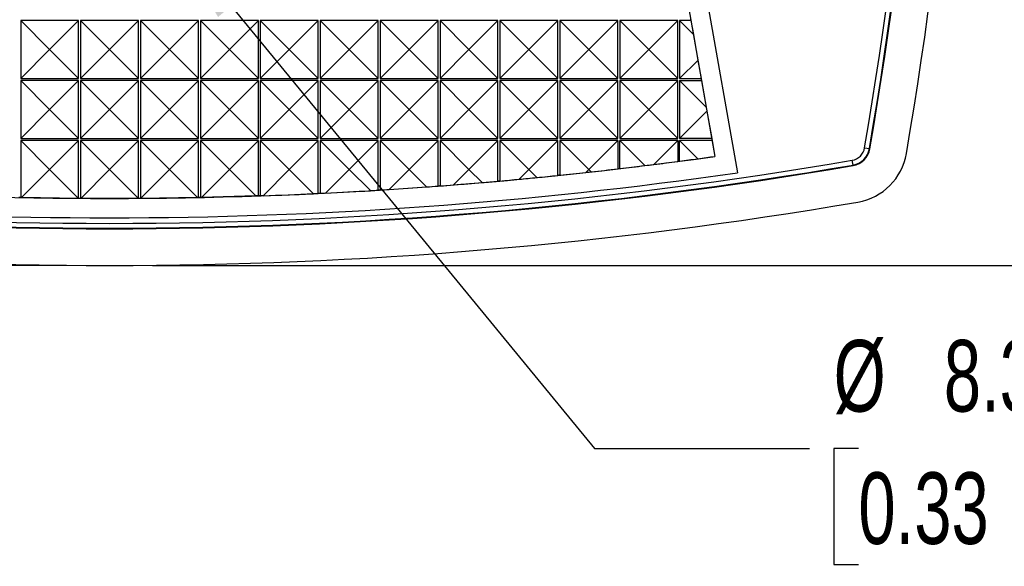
# Model space of a CAD drawing. Header units: millimetres. Extents: x 0 to 489, y 0 to 378.
# Tile 4 of 16: x 103 to 154, y 73 to 102. Entities that reach past the tile are written whole.
import ezdxf

# ---------------------------------------------------------------- set-up
doc = ezdxf.new("R2010")
doc.units = ezdxf.units.MM
doc.header["$LTSCALE"] = 1.75
doc.layers.add('DIMENSIONS', color=140, linetype='Continuous', lineweight=25)
doc.styles.add('SLDTEXTSTYLE0', font='TXT', dxfattribs={"width": 0.7})
doc.dimstyles.new('SLDDIMSTYLE0', dxfattribs={"dimtxt": 3.776514, "dimasz": 5.7785, "dimexe": 0, "dimexo": 0.0625, "dimgap": 0.944128, "dimtad": 0, "dimtih": 1, "dimtoh": 1, "dimrnd": 1e-09, "dimzin": 4, "dimdsep": 46, "dimtxsty": 'SLDTEXTSTYLE0', "dimsah": 1, "dimcen": 0.09, "dimadec": 0, "dimazin": 1, "dimtfac": 1, "dimtofl": 0, "dimtmove": 0, "dimatfit": 3, "dimfxl": 0, "dimfrac": 2, "dimtolj": 1, "dimtzin": 12, "dimarcsym": 0})
doc.dimstyles.new('SLDDIMSTYLE1', dxfattribs={"dimtxt": 3.776514, "dimasz": 5.7785, "dimexe": 0, "dimexo": 0.0625, "dimgap": 0.944128, "dimtad": 0, "dimtih": 1, "dimtoh": 1, "dimrnd": 1e-09, "dimzin": 12, "dimdsep": 46, "dimtxsty": 'SLDTEXTSTYLE0', "dimsah": 1, "dimcen": 0, "dimadec": 0, "dimazin": 3, "dimtfac": 1, "dimtofl": 0, "dimtmove": 0, "dimatfit": 3, "dimfxl": 0, "dimfrac": 2, "dimtolj": 1, "dimtzin": 12, "dimarcsym": 0})

# ---------------------------------------------------------------- blocks, each defined once
blk = doc.blocks.new('_D_1')
at = {"layer": 'DIMENSIONS'}
for p, q in [((110.036, 177.899), (171.938, 177.899)), ((166.382, 177.899), (166.382, 140.228)), ((160.771, 133.38), (159.503, 133.38)), ((159.503, 133.38), (159.503, 127.378)), ((171.993, 133.38), (173.261, 133.38)), ((173.261, 133.38), (173.261, 127.378)), ((159.503, 127.378), (160.771, 127.378)), ((173.261, 127.378), (171.993, 127.378)), ((166.382, 88.861), (166.382, 126.533)), ((110.036, 88.861), (171.938, 88.861))]:
    blk.add_line(p, q, dxfattribs=at)
for points in [[(166.382, 177.899), (165.493, 172.121), (167.271, 172.121)], [(166.382, 88.861), (167.271, 94.64), (165.493, 94.64)]]:
    blk.add_solid(points, dxfattribs=at)
at = {"layer": 'DIMENSIONS', "char_height": 3.7042, "attachment_point": 1, "style": 'SLDTEXTSTYLE0'}
for s, insert in [('89.0', (160.771, 139.001)), ('3.51', (160.771, 132.153))]:
    blk.add_mtext(s, dxfattribs=dict(at, insert=insert))
blk = doc.blocks.new('_D_2')
at = {"layer": 'DIMENSIONS'}
for p, q in [((105.591, 128.884), (46.064, 128.884)), ((51.62, 128.884), (51.62, 115.72)), ((46.009, 108.872), (44.741, 108.872)), ((44.741, 108.872), (44.741, 102.87)), ((57.231, 108.872), (58.499, 108.872)), ((58.499, 108.872), (58.499, 102.87)), ((44.741, 102.87), (46.009, 102.87)), ((58.499, 102.87), (57.231, 102.87)), ((51.62, 88.861), (51.62, 102.025)), ((105.591, 88.861), (46.064, 88.861))]:
    blk.add_line(p, q, dxfattribs=at)
for points in [[(51.62, 128.884), (50.731, 123.105), (52.509, 123.105)], [(51.62, 88.861), (52.509, 94.64), (50.731, 94.64)]]:
    blk.add_solid(points, dxfattribs=at)
at = {"layer": 'DIMENSIONS', "char_height": 3.7042, "attachment_point": 1, "style": 'SLDTEXTSTYLE0'}
for s, insert in [('40.0', (46.009, 114.493)), ('1.58', (46.009, 107.645))]:
    blk.add_mtext(s, dxfattribs=dict(at, insert=insert))
blk = doc.blocks.new('_D_3')
at = {"layer": 'DIMENSIONS'}
for p, q in [((110.449, 106.753), (132.915, 79.388)), ((132.915, 79.388), (144.027, 79.388)), ((146.563, 79.388), (145.295, 79.388)), ((145.295, 79.388), (145.295, 73.385)), ((157.786, 79.388), (159.054, 79.388)), ((159.054, 79.388), (159.054, 73.385)), ((145.295, 73.385), (146.563, 73.385)), ((159.054, 73.385), (157.786, 73.385))]:
    blk.add_line(p, q, dxfattribs=at)
blk.add_solid([(110.449, 106.753), (113.428, 101.723), (114.802, 102.851)], dxfattribs=at)
at = {"layer": 'DIMENSIONS', "char_height": 3.7042, "attachment_point": 1, "style": 'SLDTEXTSTYLE0'}
for s, insert in [('%%c', (145.283, 85.008)), ('8.3', (150.985, 85.008)), ('0.33', (146.563, 78.16))]:
    blk.add_mtext(s, dxfattribs=dict(at, insert=insert))

msp = doc.modelspace()

# ---------------------------------------------------------------- linework, layer by layer
for p, q in [((134.627, 125.858), (140.304, 93.661)), ((134.63, 125.859), (140.308, 93.662)), ((133.76, 125.02), (139.14, 94.506)), ((104.714, 100.03), (103.214, 101.53)), ((103.214, 101.53), (103.214, 98.53)), ((106.214, 101.53), (103.214, 101.53)), ((106.214, 101.53), (104.714, 100.03)), ((106.214, 98.53), (106.214, 101.53)), ((107.814, 100.03), (106.314, 101.53)), ((106.314, 101.53), (106.314, 98.53)), ((109.314, 101.53), (106.314, 101.53)), ((109.314, 101.53), (107.814, 100.03)), ((109.314, 98.53), (109.314, 101.53)), ((110.914, 100.03), (109.414, 101.53)), ((109.414, 101.53), (109.414, 98.53)), ((112.414, 101.53), (109.414, 101.53)), ((112.414, 101.53), (110.914, 100.03)), ((112.414, 98.53), (112.414, 101.53)), ((114.014, 100.03), (112.514, 101.53)), ((112.514, 101.53), (112.514, 98.53)), ((115.514, 101.53), (112.514, 101.53)), ((115.514, 101.53), (114.014, 100.03)), ((115.514, 98.53), (115.514, 101.53)), ((118.614, 101.53), (115.614, 101.53)), ((117.114, 100.03), (115.614, 101.53)), ((115.614, 101.53), (115.614, 98.53)), ((118.614, 101.53), (117.114, 100.03)), ((118.614, 98.53), (118.614, 101.53)), ((121.714, 101.53), (118.714, 101.53)), ((120.214, 100.03), (118.714, 101.53)), ((118.714, 101.53), (118.714, 98.53)), ((121.714, 101.53), (120.214, 100.03)), ((121.714, 98.53), (121.714, 101.53)), ((123.314, 100.03), (121.814, 101.53)), ((121.814, 101.53), (121.814, 98.53)), ((124.814, 101.53), (121.814, 101.53)), ((124.814, 101.53), (123.314, 100.03)), ((124.814, 98.53), (124.814, 101.53)), ((126.414, 100.03), (124.914, 101.53)), ((124.914, 101.53), (124.914, 98.53)), ((127.914, 101.53), (124.914, 101.53)), ((127.914, 101.53), (126.414, 100.03)), ((127.914, 98.53), (127.914, 101.53)), ((129.514, 100.03), (128.014, 101.53)), ((128.014, 101.53), (128.014, 98.53)), ((131.014, 101.53), (128.014, 101.53)), ((131.014, 101.53), (129.514, 100.03)), ((131.014, 98.53), (131.014, 101.53)), ((132.614, 100.03), (131.114, 101.53)), ((131.114, 101.53), (131.114, 98.53)), ((134.114, 101.53), (131.114, 101.53)), ((134.114, 101.53), (132.614, 100.03)), ((134.114, 98.53), (134.114, 101.53)), ((135.714, 100.03), (134.214, 101.53)), ((134.214, 101.53), (134.214, 98.53)), ((137.214, 101.53), (134.214, 101.53)), ((137.214, 101.53), (135.714, 100.03)), ((137.214, 98.53), (137.214, 101.53)), ((137.314, 101.53), (137.314, 98.53)), ((137.314, 101.53), (138.024, 100.82)), ((137.9, 101.53), (137.314, 101.53)), ((137.882, 101.63), (137.9, 101.53)), ((137.9, 101.53), (138.024, 100.82)), ((138.024, 100.82), (138.26, 99.477)), ((103.214, 98.53), (104.714, 100.03)), ((106.214, 98.53), (104.714, 100.03)), ((106.314, 98.53), (107.814, 100.03)), ((109.314, 98.53), (107.814, 100.03)), ((109.414, 98.53), (110.914, 100.03)), ((112.414, 98.53), (110.914, 100.03)), ((112.514, 98.53), (114.014, 100.03)), ((115.514, 98.53), (114.014, 100.03)), ((115.614, 98.53), (117.114, 100.03)), ((118.614, 98.53), (117.114, 100.03)), ((118.714, 98.53), (120.214, 100.03)), ((121.714, 98.53), (120.214, 100.03)), ((121.814, 98.53), (123.314, 100.03)), ((124.814, 98.53), (123.314, 100.03)), ((124.914, 98.53), (126.414, 100.03)), ((127.914, 98.53), (126.414, 100.03)), ((128.014, 98.53), (129.514, 100.03)), ((131.014, 98.53), (129.514, 100.03)), ((131.114, 98.53), (132.614, 100.03)), ((134.114, 98.53), (132.614, 100.03)), ((134.214, 98.53), (135.714, 100.03)), ((137.214, 98.53), (135.714, 100.03)), ((138.26, 99.477), (137.314, 98.53)), ((138.26, 99.477), (138.429, 98.53)), ((103.214, 98.53), (106.214, 98.53)), ((104.714, 96.93), (103.214, 98.43)), ((103.214, 98.43), (103.214, 95.43)), ((106.214, 98.43), (103.214, 98.43)), ((106.214, 98.43), (104.714, 96.93)), ((106.214, 95.43), (106.214, 98.43)), ((106.314, 98.53), (109.314, 98.53)), ((107.814, 96.93), (106.314, 98.43)), ((106.314, 98.43), (106.314, 95.43)), ((109.314, 98.43), (106.314, 98.43)), ((109.314, 98.43), (107.814, 96.93)), ((109.314, 95.43), (109.314, 98.43)), ((109.414, 98.53), (112.414, 98.53)), ((110.914, 96.93), (109.414, 98.43)), ((109.414, 98.43), (109.414, 95.43)), ((112.414, 98.43), (109.414, 98.43)), ((112.414, 98.43), (110.914, 96.93)), ((112.414, 95.43), (112.414, 98.43)), ((112.514, 98.53), (115.514, 98.53)), ((114.014, 96.93), (112.514, 98.43)), ((112.514, 98.43), (112.514, 95.43)), ((115.514, 98.43), (112.514, 98.43)), ((115.514, 98.43), (114.014, 96.93)), ((115.514, 95.43), (115.514, 98.43)), ((115.614, 98.53), (118.614, 98.53)), ((118.614, 98.43), (115.614, 98.43)), ((117.114, 96.93), (115.614, 98.43)), ((115.614, 98.43), (115.614, 95.43)), ((118.614, 98.43), (117.114, 96.93)), ((118.614, 95.43), (118.614, 98.43)), ((118.714, 98.53), (121.714, 98.53)), ((121.714, 98.43), (118.714, 98.43)), ((120.214, 96.93), (118.714, 98.43)), ((118.714, 98.43), (118.714, 95.43)), ((121.714, 98.43), (120.214, 96.93)), ((121.714, 95.43), (121.714, 98.43)), ((121.814, 98.53), (124.814, 98.53)), ((123.314, 96.93), (121.814, 98.43)), ((121.814, 98.43), (121.814, 95.43)), ((124.814, 98.43), (121.814, 98.43)), ((124.814, 98.43), (123.314, 96.93)), ((124.814, 95.43), (124.814, 98.43)), ((124.914, 98.53), (127.914, 98.53)), ((126.414, 96.93), (124.914, 98.43)), ((124.914, 98.43), (124.914, 95.43)), ((127.914, 98.43), (124.914, 98.43)), ((127.914, 98.43), (126.414, 96.93)), ((127.914, 95.43), (127.914, 98.43)), ((128.014, 98.53), (131.014, 98.53)), ((129.514, 96.93), (128.014, 98.43)), ((128.014, 98.43), (128.014, 95.43)), ((131.014, 98.43), (128.014, 98.43)), ((131.014, 98.43), (129.514, 96.93)), ((131.014, 95.43), (131.014, 98.43)), ((131.114, 98.53), (134.114, 98.53)), ((132.614, 96.93), (131.114, 98.43)), ((131.114, 98.43), (131.114, 95.43)), ((134.114, 98.43), (131.114, 98.43)), ((134.114, 98.43), (132.614, 96.93)), ((134.114, 95.43), (134.114, 98.43)), ((134.214, 98.53), (137.214, 98.53)), ((135.714, 96.93), (134.214, 98.43)), ((134.214, 98.43), (134.214, 95.43)), ((137.214, 98.43), (134.214, 98.43)), ((137.214, 98.43), (135.714, 96.93)), ((137.214, 95.43), (137.214, 98.43)), ((137.314, 98.53), (138.429, 98.53)), ((137.314, 98.43), (137.314, 95.43)), ((137.314, 98.43), (138.686, 97.058)), ((137.314, 98.43), (138.446, 98.43)), ((138.429, 98.53), (138.446, 98.43)), ((138.446, 98.43), (138.686, 97.058)), ((103.214, 95.43), (104.714, 96.93)), ((106.214, 95.43), (104.714, 96.93)), ((106.314, 95.43), (107.814, 96.93)), ((109.314, 95.43), (107.814, 96.93)), ((109.414, 95.43), (110.914, 96.93)), ((112.414, 95.43), (110.914, 96.93)), ((112.514, 95.43), (114.014, 96.93)), ((115.514, 95.43), (114.014, 96.93)), ((115.614, 95.43), (117.114, 96.93)), ((118.614, 95.43), (117.114, 96.93)), ((118.714, 95.43), (120.214, 96.93)), ((121.714, 95.43), (120.214, 96.93)), ((121.814, 95.43), (123.314, 96.93)), ((124.814, 95.43), (123.314, 96.93)), ((124.914, 95.43), (126.414, 96.93)), ((127.914, 95.43), (126.414, 96.93)), ((128.014, 95.43), (129.514, 96.93)), ((131.014, 95.43), (129.514, 96.93)), ((131.114, 95.43), (132.614, 96.93)), ((134.114, 95.43), (132.614, 96.93)), ((134.214, 95.43), (135.714, 96.93)), ((137.214, 95.43), (135.714, 96.93)), ((138.724, 96.84), (137.314, 95.43)), ((138.686, 97.058), (138.724, 96.84)), ((138.724, 96.84), (138.975, 95.43)), ((103.214, 95.43), (106.214, 95.43)), ((103.214, 95.33), (103.214, 92.378)), ((103.214, 95.33), (104.714, 93.83)), ((106.214, 95.33), (103.214, 95.33)), ((104.714, 93.83), (106.214, 95.33)), ((106.214, 92.337), (106.214, 95.33)), ((106.314, 95.43), (109.314, 95.43)), ((106.314, 95.33), (106.314, 92.337)), ((106.314, 95.33), (107.814, 93.83)), ((109.314, 95.33), (106.314, 95.33)), ((107.814, 93.83), (109.314, 95.33)), ((109.314, 92.337), (109.314, 95.33)), ((109.414, 95.43), (112.414, 95.43)), ((109.414, 95.33), (109.414, 92.337)), ((109.414, 95.33), (110.914, 93.83)), ((112.414, 95.33), (109.414, 95.33)), ((110.914, 93.83), (112.414, 95.33)), ((112.414, 92.378), (112.414, 95.33)), ((112.514, 95.43), (115.514, 95.43)), ((112.514, 95.33), (112.514, 92.381)), ((112.514, 95.33), (114.014, 93.83)), ((115.514, 95.33), (112.514, 95.33)), ((114.014, 93.83), (115.514, 95.33)), ((115.514, 92.463), (115.514, 95.33)), ((115.614, 95.43), (118.614, 95.43)), ((115.614, 95.33), (115.614, 92.466)), ((115.614, 95.33), (117.114, 93.83)), ((118.614, 95.33), (115.614, 95.33)), ((117.114, 93.83), (118.614, 95.33)), ((118.614, 92.589), (118.614, 95.33)), ((118.714, 95.43), (121.714, 95.43)), ((118.714, 95.33), (118.714, 92.594)), ((118.714, 95.33), (120.214, 93.83)), ((121.714, 95.33), (118.714, 95.33)), ((121.714, 95.33), (120.214, 93.83)), ((121.714, 92.759), (121.714, 95.33)), ((121.814, 95.43), (124.814, 95.43)), ((124.814, 95.33), (121.814, 95.33)), ((121.814, 95.33), (123.314, 93.83)), ((121.814, 95.33), (121.814, 92.765)), ((124.814, 95.33), (123.314, 93.83)), ((124.814, 92.97), (124.814, 95.33)), ((124.914, 95.43), (127.914, 95.43)), ((127.914, 95.33), (124.914, 95.33)), ((124.914, 95.33), (126.414, 93.83)), ((124.914, 95.33), (124.914, 92.978)), ((127.914, 95.33), (126.414, 93.83)), ((127.914, 93.225), (127.914, 95.33)), ((128.014, 95.43), (131.014, 95.43)), ((131.014, 95.33), (128.014, 95.33)), ((128.014, 95.33), (129.514, 93.83)), ((128.014, 95.33), (128.014, 93.234)), ((131.014, 95.33), (129.514, 93.83)), ((131.014, 93.523), (131.014, 95.33)), ((131.114, 95.43), (134.114, 95.43)), ((131.114, 95.33), (131.114, 93.533)), ((131.114, 95.33), (132.614, 93.83)), ((134.114, 95.33), (131.114, 95.33)), ((134.114, 95.33), (132.614, 93.83)), ((134.114, 95.33), (134.114, 93.863)), ((134.214, 95.43), (137.214, 95.43)), ((134.214, 93.875), (134.214, 95.33)), ((135.51, 94.033), (134.214, 95.33)), ((137.214, 95.33), (134.214, 95.33)), ((137.214, 95.33), (135.974, 94.091)), ((137.214, 95.33), (137.214, 94.247)), ((138.975, 95.43), (137.314, 95.43)), ((138.256, 94.388), (137.314, 95.33)), ((138.993, 95.33), (137.314, 95.33)), ((137.314, 94.26), (137.314, 95.33)), ((138.975, 95.43), (138.993, 95.33)), ((138.993, 95.33), (139.136, 94.509)), ((146.887, 94.95), (147.133, 94.908)), ((147.133, 94.908), (147.163, 94.903)), ((139.136, 94.509), (139.14, 94.506)), ((146.286, 94.061), (146.244, 94.307)), ((103.261, 92.378), (104.714, 93.83)), ((104.714, 93.83), (106.206, 92.337)), ((106.32, 92.337), (107.814, 93.83)), ((107.814, 93.83), (109.307, 92.337)), ((109.421, 92.337), (110.914, 93.83)), ((110.914, 93.83), (112.366, 92.378)), ((112.565, 92.382), (114.014, 93.83)), ((114.014, 93.83), (115.385, 92.459)), ((115.755, 92.471), (117.114, 93.83)), ((117.114, 93.83), (118.366, 92.578)), ((118.992, 92.608), (120.214, 93.83)), ((121.309, 92.735), (120.214, 93.83)), ((123.314, 93.83), (122.278, 92.795)), ((124.216, 92.927), (123.314, 93.83)), ((126.414, 93.83), (125.617, 93.033)), ((127.089, 93.155), (126.414, 93.83)), ((129.514, 93.83), (129.011, 93.327)), ((129.928, 93.415), (129.514, 93.83)), ((132.614, 93.83), (132.462, 93.679)), ((132.735, 93.709), (132.614, 93.83)), ((146.291, 94.031), (146.286, 94.061)), ((103.261, 92.378), (103.214, 92.378)), ((106.206, 92.337), (103.261, 92.378)), ((106.214, 92.337), (106.206, 92.337)), ((106.32, 92.337), (106.314, 92.337)), ((109.307, 92.337), (106.32, 92.337)), ((109.314, 92.337), (109.307, 92.337)), ((109.421, 92.337), (109.414, 92.337)), ((112.366, 92.378), (109.421, 92.337)), ((112.414, 92.378), (112.366, 92.378)), ((112.565, 92.382), (112.514, 92.381)), ((115.385, 92.459), (112.565, 92.382)), ((115.514, 92.463), (115.385, 92.459)), ((115.755, 92.471), (115.614, 92.466)), ((118.614, 92.589), (118.366, 92.578)), ((118.992, 92.608), (118.714, 92.594))]:
    msp.add_line(p, q)
at = {"flags": 128}
for points in [[(134.214, 93.875), (134.201, 93.873), (134.189, 93.872), (134.176, 93.871), (134.164, 93.869), (134.151, 93.868), (134.139, 93.866), (134.126, 93.865), (134.114, 93.863)], [(137.314, 94.26), (137.301, 94.259), (137.289, 94.257), (137.276, 94.255), (137.264, 94.254), (137.251, 94.252), (137.239, 94.25), (137.226, 94.249), (137.214, 94.247)], [(131.114, 93.533), (131.101, 93.532), (131.089, 93.53), (131.076, 93.529), (131.064, 93.528), (131.051, 93.526), (131.039, 93.525), (131.026, 93.524), (131.014, 93.523)], [(121.814, 92.765), (121.801, 92.764), (121.789, 92.763), (121.776, 92.762), (121.764, 92.762), (121.751, 92.761), (121.739, 92.76), (121.726, 92.759), (121.714, 92.759)], [(124.914, 92.978), (124.901, 92.977), (124.889, 92.976), (124.876, 92.975), (124.864, 92.974), (124.851, 92.973), (124.839, 92.972), (124.826, 92.971), (124.814, 92.97)], [(128.014, 93.234), (128.001, 93.233), (127.989, 93.232), (127.976, 93.231), (127.964, 93.229), (127.951, 93.228), (127.939, 93.227), (127.926, 93.226), (127.914, 93.225)], [(103.214, 92.378), (103.201, 92.379), (103.189, 92.379), (103.176, 92.379), (103.164, 92.379), (103.151, 92.38), (103.139, 92.38), (103.126, 92.38), (103.114, 92.381)], [(106.314, 92.337), (106.301, 92.337), (106.289, 92.337), (106.276, 92.337), (106.264, 92.337), (106.251, 92.337), (106.239, 92.337), (106.226, 92.337), (106.214, 92.337)], [(109.414, 92.337), (109.401, 92.337), (109.389, 92.337), (109.376, 92.337), (109.364, 92.337), (109.351, 92.337), (109.339, 92.337), (109.326, 92.337), (109.314, 92.337)], [(112.514, 92.381), (112.501, 92.38), (112.489, 92.38), (112.476, 92.38), (112.464, 92.379), (112.451, 92.379), (112.439, 92.379), (112.426, 92.379), (112.414, 92.378)], [(115.614, 92.466), (115.601, 92.466), (115.589, 92.465), (115.576, 92.465), (115.564, 92.464), (115.551, 92.464), (115.539, 92.463), (115.526, 92.463), (115.514, 92.463)], [(118.714, 92.594), (118.701, 92.593), (118.689, 92.593), (118.676, 92.592), (118.664, 92.592), (118.651, 92.591), (118.639, 92.59), (118.626, 92.59), (118.614, 92.589)]]:
    msp.add_lwpolyline(points, dxfattribs=at)
for centre, radius, start, end in [((-77.734, 133.38), 227.885, 350.29132, 9.70868), ((-77.736, 133.38), 228.137, 350.29141, 9.70859), ((-77.736, 133.38), 228.167, 350.29141, 9.70859), ((-77.736, 133.38), 230.069, 350.30927, 9.69073), ((146.111, 95.083), 0.787, 279.7086, 350.2914), ((146.111, 95.083), 1.037, 279.7086, 350.2914), ((146.111, 95.083), 1.067, 279.7086, 350.2914), ((107.814, 318.928), 227.885, 260.29132, 279.70868), ((107.814, 318.93), 226.6, 262.05369, 277.94632), ((146.024, 95.169), 3.069, 279.6907, 350.3093), ((107.814, 318.93), 228.167, 260.29141, 279.70859), ((107.814, 318.93), 228.137, 260.29141, 279.70859), ((107.814, 318.93), 227.6, 261.7919, 278.2081), ((107.814, 318.93), 230.069, 260.30927, 279.69073)]:
    msp.add_arc(centre, radius, start, end)
for centre, major_axis, start_param, end_param in [((107.418, 318.93), (226.651, 0), 4.844674, 4.84887), ((107.814, 319.326), (0, 226.989), 3.27611, 3.280024), ((108.209, 318.93), (226.553, 0), 4.820856, 4.82698), ((107.418, 318.93), (226.645, 0), 4.830891, 4.836656), ((107.814, 319.326), (0, 226.989), 3.263914, 3.265972), ((108.209, 318.93), (226.548, 0), 4.835253, 4.840768), ((107.418, 318.93), (226.634, 0), 4.803388, 4.807807), ((107.814, 318.535), (0, 226.204), 3.235439, 3.239514), ((108.209, 318.93), (226.559, 0), 4.8084, 4.813214), ((107.418, 318.93), (226.64, 0), 4.81713, 4.823116), ((107.814, 318.535), (0, 226.204), 3.250777, 3.251989), ((107.814, 318.535), (0, 226.204), 3.191029, 3.201288), ((108.209, 318.93), (226.575, 0), 4.770236, 4.772025), ((107.418, 318.93), (226.623, 0), 4.775951, 4.778006), ((107.814, 318.535), (0, 226.204), 3.205582, 3.21417), ((108.209, 318.93), (226.569, 0), 4.783097, 4.785739), ((107.418, 318.93), (226.629, 0), 4.789663, 4.792776), ((107.814, 318.535), (0, 226.204), 3.22038, 3.226909), ((108.209, 318.93), (226.564, 0), 4.795816, 4.799468), ((107.814, 318.535), (0, 226.204), 3.176706, 3.188258)]:
    msp.add_ellipse(centre, major_axis=major_axis, ratio=0.999998, start_param=start_param, end_param=end_param)

# ---------------------------------------------------------------- dimensions: what is measured, and where the dimension line sits
at = {"layer": 'DIMENSIONS'}
for base, p1, p2, picture, middle in [((166.382, 177.899), (107.814, 88.861), (107.814, 177.899), '_D_1', (166.382, 133.38)), ((51.62, 88.861), (107.814, 128.884), (107.814, 88.861), '_D_2', (51.62, 108.872))]:
    dim = msp.add_linear_dim(base=base, p1=p1, p2=p2, angle=90, dimstyle='SLDDIMSTYLE0', dxfattribs=at)
    dim.commit()
    dim.dimension.update_dxf_attribs({"geometry": picture, "text_midpoint": middle, "dimtype": 160})
dim = msp.add_diameter_dim_2p(p1=(105.181, 113.17), p2=(110.449, 106.753), dimstyle='SLDDIMSTYLE1', dxfattribs=at)
dim.commit()
dim.dimension.update_dxf_attribs({"geometry": '_D_3', "text_midpoint": (152.174, 79.388), "dimtype": 163})

doc.saveas('drawing.dxf')
